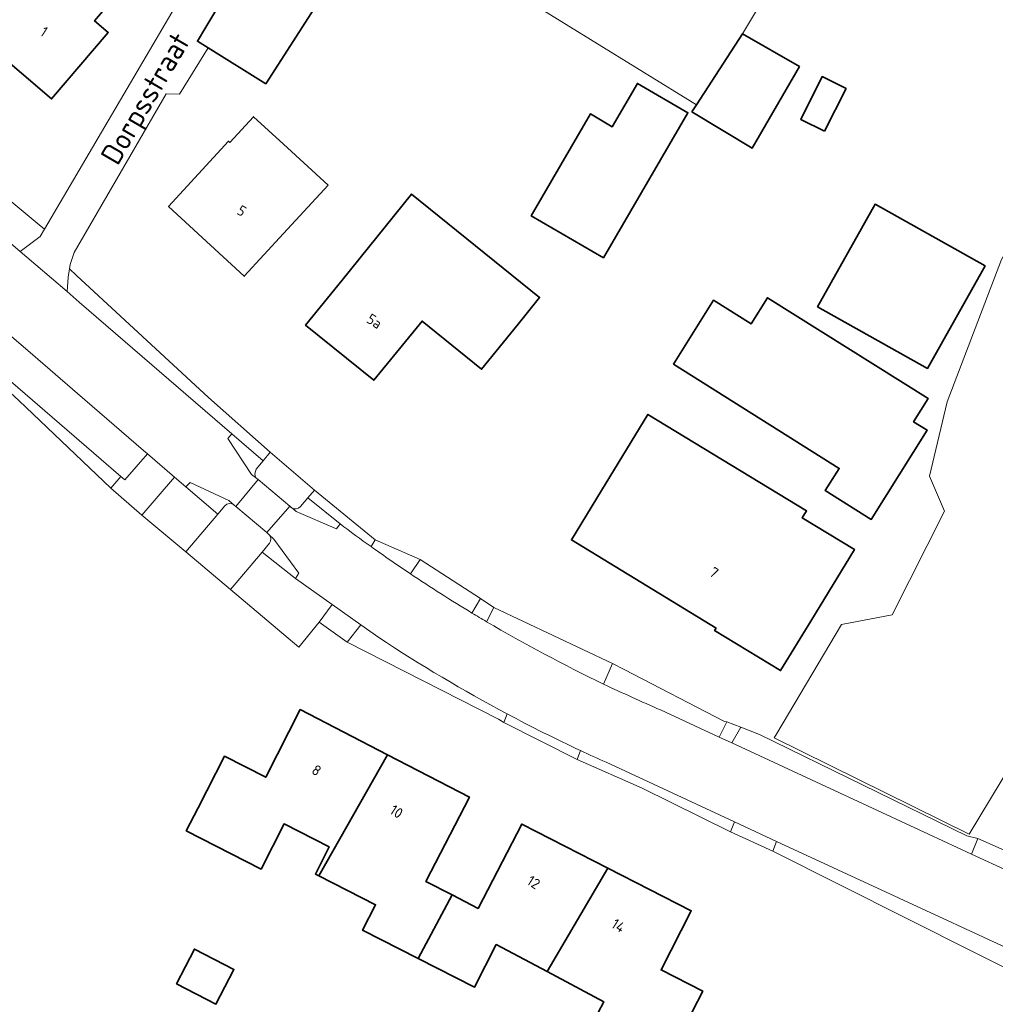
# Model space of a CAD drawing. Extents: x 184422 to 188298, y 343471 to 350189.
# Tile 163 of 256: x 186293 to 186377, y 346947 to 347032. Entities that reach past the tile are written whole.
import ezdxf
from ezdxf.enums import TextEntityAlignment as Align

# ---------------------------------------------------------------- set-up
doc = ezdxf.new("R2010")
doc.units = 0
for name, color, linetype, lineweight in [('B-WA-GR-BOUWLAND-GV', 252, 'Continuous', 13), ('B-WA-OG-TERREIN_ERF-GV', 252, 'Continuous', 18), ('B-WA-OG-TOPOGRAFIE-T18', 252, 'Continuous', 18), ('B-WA-VH-VERHARDING_GESLOTEN-GV', 252, 'Continuous', 18), ('B-WA-VH-VERHARDING_HALFVERHARDING_GRIND-GV', 252, 'Continuous', 18), ('B-WA-VH-VERHARDING_OPEN-GV', 252, 'Continuous', 18), ('B-WA-VH-VERHARDING_STRAATBAKSTEEN-GV', 252, 'Continuous', 18), ('B-WE-OG-BEBOUWING-GV', 250, 'Continuous', 35), ('B-WE-OG-BEBOUWING-T18', 10, 'Continuous', 18)]:
    doc.layers.add(name, color=color, linetype=linetype, lineweight=lineweight)
doc.styles.add('NLCS-ISO-M1000-T18', font='NLCS-ISO.ttf', dxfattribs={"height": 1.8})
doc.styles.add('NLCS-ISO-M500-T18', font='NLCS-ISO.ttf', dxfattribs={"height": 0.9})

msp = doc.modelspace()

# ---------------------------------------------------------------- linework, layer by layer
at = {"layer": 'B-WA-GR-BOUWLAND-GV', "flags": 128}
for points in [[(186333.175, 347036.15), (186351.437, 347024.865), (186355.405, 347030.976), (186366.811, 347050)], [(186333.175, 347036.15), (186351.437, 347024.865), (186355.405, 347030.976), (186366.811, 347050)], [(186333.175, 347036.15), (186351.437, 347024.865), (186355.405, 347030.976), (186366.811, 347050)], [(186391.854, 347033.305), (186378.389, 347012.684), (186377.721, 347011.548), (186373.05, 346999.266), (186371.504, 346992.867), (186372.808, 346989.857), (186368.289, 346980.915), (186363.923, 346980.07), (186358.366, 346970.691), (186358.137, 346970.304), (186374.927, 346961.994), (186411.112, 347021.969), (186427.936, 347011.291), (186413.479, 346987.802), (186425.493, 346977.186), (186434.301, 346970.029), (186433.49, 346968.857), (186441.819, 346964.768), (186449.646, 346960.926), (186468.312, 346952.339), (186472.705, 346960.756), (186491.136, 346950.811), (186491.846, 346952.008), (186496.546, 346960.04)], [(186391.854, 347033.305), (186378.389, 347012.684), (186377.721, 347011.548), (186373.05, 346999.266), (186371.504, 346992.867), (186372.808, 346989.857), (186368.289, 346980.915), (186363.923, 346980.07), (186358.366, 346970.691), (186358.137, 346970.304), (186374.927, 346961.994), (186411.112, 347021.969), (186427.936, 347011.291), (186413.479, 346987.802), (186425.493, 346977.186), (186434.301, 346970.029), (186433.49, 346968.857), (186441.819, 346964.768), (186449.646, 346960.926), (186468.312, 346952.339), (186472.705, 346960.756), (186491.136, 346950.811), (186491.846, 346952.008), (186496.546, 346960.04)], [(186391.854, 347033.305), (186378.389, 347012.684), (186377.721, 347011.548), (186373.05, 346999.266), (186371.504, 346992.867), (186372.808, 346989.857), (186368.289, 346980.915), (186363.923, 346980.07), (186358.366, 346970.691), (186358.137, 346970.304), (186374.927, 346961.994), (186411.112, 347021.969), (186427.936, 347011.291), (186413.479, 346987.802), (186425.493, 346977.186), (186434.301, 346970.029), (186433.49, 346968.857), (186441.819, 346964.768), (186449.646, 346960.926), (186468.312, 346952.339), (186472.705, 346960.756), (186491.136, 346950.811), (186491.846, 346952.008), (186496.546, 346960.04)]]:
    msp.add_lwpolyline(points, dxfattribs=at)
at = {"layer": 'B-WA-OG-TERREIN_ERF-GV', "flags": 128}
for points in [[(186272.667, 347031.817), (186274.874, 347029.928), (186275.232, 347030.386), (186280.611, 347025.729), (186280.905, 347026.06), (186286.934, 347020.843), (186285.306, 347018.946), (186285.624, 347018.674), (186287.297, 347020.864), (186289.941, 347018.561), (186294.8, 347014.526), (186295.255, 347014.148), (186307.868, 347035.631), (186321.011, 347058.152), (186322.196, 347060.737), (186324.032, 347063.987), (186323.413, 347064.321), (186323.967, 347065.343)], [(186272.667, 347031.817), (186274.874, 347029.928), (186275.232, 347030.386), (186280.611, 347025.729), (186280.905, 347026.06), (186286.934, 347020.843), (186285.306, 347018.946), (186285.624, 347018.674), (186287.297, 347020.864), (186289.941, 347018.561), (186294.8, 347014.526), (186295.255, 347014.148), (186307.868, 347035.631), (186321.011, 347058.152), (186322.196, 347060.737), (186324.032, 347063.987), (186323.413, 347064.321), (186323.967, 347065.343)], [(186272.667, 347031.817), (186274.874, 347029.928), (186275.232, 347030.386), (186280.611, 347025.729), (186280.905, 347026.06), (186286.934, 347020.843), (186285.306, 347018.946), (186285.624, 347018.674), (186287.297, 347020.864), (186289.941, 347018.561), (186294.8, 347014.526), (186295.255, 347014.148), (186307.868, 347035.631), (186321.011, 347058.152), (186322.196, 347060.737), (186324.032, 347063.987), (186323.413, 347064.321), (186323.967, 347065.343)], [(186366.811, 347050), (186355.405, 347030.976), (186360.303, 347028.172), (186356.24, 347021.139), (186351.048, 347024.266), (186351.437, 347024.865), (186333.175, 347036.15)], [(186366.811, 347050), (186355.405, 347030.976), (186360.303, 347028.172), (186356.24, 347021.139), (186351.048, 347024.266), (186351.437, 347024.865), (186333.175, 347036.15)], [(186366.811, 347050), (186355.405, 347030.976), (186360.303, 347028.172), (186356.24, 347021.139), (186351.048, 347024.266), (186351.437, 347024.865), (186333.175, 347036.15)], [(186318.527, 347033.207), (186314.334, 347026.679), (186309.358, 347029.773), (186306.886, 347025.777), (186305.742, 347025.809), (186297.805, 347012.14), (186297.468, 347011.102), (186297.409, 347010.743), (186298.032, 347010.165), (186309.388, 346999.631), (186314.715, 346994.926), (186318.515, 346991.664), (186323.749, 346987.359), (186327.619, 346985.69), (186332.824, 346982.302), (186333.977, 346981.529), (186344.199, 346976.707), (186345.21, 346976.203), (186353.845, 346971.709), (186354.061, 346971.685), (186355.258, 346971.212), (186356.881, 346970.605), (186374.729, 346961.863), (186375.67, 346961.633), (186378.969, 346960.151)], [(186318.527, 347033.207), (186314.334, 347026.679), (186309.358, 347029.773), (186306.886, 347025.777), (186305.742, 347025.809), (186297.805, 347012.14), (186297.468, 347011.102), (186297.409, 347010.743), (186298.032, 347010.165), (186309.388, 346999.631), (186314.715, 346994.926), (186318.515, 346991.664), (186323.749, 346987.359), (186327.619, 346985.69), (186332.824, 346982.302), (186333.977, 346981.529), (186344.199, 346976.707), (186345.21, 346976.203), (186353.845, 346971.709), (186354.061, 346971.685), (186355.258, 346971.212), (186356.881, 346970.605), (186374.729, 346961.863), (186375.67, 346961.633), (186378.969, 346960.151)], [(186318.527, 347033.207), (186314.334, 347026.679), (186309.358, 347029.773), (186306.886, 347025.777), (186305.742, 347025.809), (186297.805, 347012.14), (186297.468, 347011.102), (186297.409, 347010.743), (186298.032, 347010.165), (186309.388, 346999.631), (186314.715, 346994.926), (186318.515, 346991.664), (186323.749, 346987.359), (186327.619, 346985.69), (186332.824, 346982.302), (186333.977, 346981.529), (186344.199, 346976.707), (186345.21, 346976.203), (186353.845, 346971.709), (186354.061, 346971.685), (186355.258, 346971.212), (186356.881, 346970.605), (186374.729, 346961.863), (186375.67, 346961.633), (186378.969, 346960.151)], [(186423.175, 346973.611), (186419.254, 346975.791), (186409.748, 346981.762), (186413.479, 346987.802), (186427.936, 347011.291), (186411.112, 347021.969), (186374.927, 346961.994), (186358.137, 346970.304), (186358.366, 346970.691), (186363.923, 346980.07), (186368.289, 346980.915), (186372.808, 346989.857), (186371.504, 346992.867), (186373.05, 346999.266), (186377.721, 347011.548), (186378.389, 347012.684), (186391.854, 347033.305)], [(186423.175, 346973.611), (186419.254, 346975.791), (186409.748, 346981.762), (186413.479, 346987.802), (186427.936, 347011.291), (186411.112, 347021.969), (186374.927, 346961.994), (186358.137, 346970.304), (186358.366, 346970.691), (186363.923, 346980.07), (186368.289, 346980.915), (186372.808, 346989.857), (186371.504, 346992.867), (186373.05, 346999.266), (186377.721, 347011.548), (186378.389, 347012.684), (186391.854, 347033.305)], [(186423.175, 346973.611), (186419.254, 346975.791), (186409.748, 346981.762), (186413.479, 346987.802), (186427.936, 347011.291), (186411.112, 347021.969), (186374.927, 346961.994), (186358.137, 346970.304), (186358.366, 346970.691), (186363.923, 346980.07), (186368.289, 346980.915), (186372.808, 346989.857), (186371.504, 346992.867), (186373.05, 346999.266), (186377.721, 347011.548), (186378.389, 347012.684), (186391.854, 347033.305)], [(186389.632, 346946.82), (186386.436, 346948.343), (186385.601, 346946.659), (186381.118, 346948.936), (186358.029, 346960.538), (186354.36, 346962.218), (186346.743, 346965.975), (186341.145, 346968.44), (186334.83, 346971.617), (186334.387, 346971.903), (186321.334, 346978.547), (186318.915, 346980.265), (186317.166, 346978.125), (186311.277, 346983.086), (186307.426, 346986.329), (186303.649, 346989.511), (186300.972, 346991.823), (186293.063, 346999.384)], [(186389.632, 346946.82), (186386.436, 346948.343), (186385.601, 346946.659), (186381.118, 346948.936), (186358.029, 346960.538), (186354.36, 346962.218), (186346.743, 346965.975), (186341.145, 346968.44), (186334.83, 346971.617), (186334.387, 346971.903), (186321.334, 346978.547), (186318.915, 346980.265), (186317.166, 346978.125), (186311.277, 346983.086), (186307.426, 346986.329), (186303.649, 346989.511), (186300.972, 346991.823), (186293.063, 346999.384)], [(186389.632, 346946.82), (186386.436, 346948.343), (186385.601, 346946.659), (186381.118, 346948.936), (186358.029, 346960.538), (186354.36, 346962.218), (186346.743, 346965.975), (186341.145, 346968.44), (186334.83, 346971.617), (186334.387, 346971.903), (186321.334, 346978.547), (186318.915, 346980.265), (186317.166, 346978.125), (186311.277, 346983.086), (186307.426, 346986.329), (186303.649, 346989.511), (186300.972, 346991.823), (186293.063, 346999.384)], [(186342.491, 346945.725), (186343.459, 346947.542), (186338.562, 346950.151), (186334.18, 346952.485), (186332.303, 346948.807), (186327.464, 346951.276), (186322.667, 346953.724), (186323.789, 346955.924), (186318.898, 346958.42), (186318.607, 346958.568), (186319.796, 346960.899), (186315.901, 346962.886), (186313.917, 346958.999), (186307.478, 346962.285), (186308.489, 346964.266), (186310.762, 346968.72), (186314.319, 346966.905), (186317.299, 346972.735), (186324.808, 346968.853), (186331.867, 346965.203), (186328.11, 346957.937), (186330.373, 346956.767), (186332.622, 346955.604), (186336.379, 346962.87), (186343.813, 346959.068), (186350.988, 346955.398), (186348.383, 346950.306), (186351.971, 346948.47), (186349.694, 346944.019)], [(186342.491, 346945.725), (186343.459, 346947.542), (186338.562, 346950.151), (186334.18, 346952.485), (186332.303, 346948.807), (186327.464, 346951.276), (186322.667, 346953.724), (186323.789, 346955.924), (186318.898, 346958.42), (186318.607, 346958.568), (186319.796, 346960.899), (186315.901, 346962.886), (186313.917, 346958.999), (186307.478, 346962.285), (186308.489, 346964.266), (186310.762, 346968.72), (186314.319, 346966.905), (186317.299, 346972.735), (186324.808, 346968.853), (186331.867, 346965.203), (186328.11, 346957.937), (186330.373, 346956.767), (186332.622, 346955.604), (186336.379, 346962.87), (186343.813, 346959.068), (186350.988, 346955.398), (186348.383, 346950.306), (186351.971, 346948.47), (186349.694, 346944.019)], [(186342.491, 346945.725), (186343.459, 346947.542), (186338.562, 346950.151), (186334.18, 346952.485), (186332.303, 346948.807), (186327.464, 346951.276), (186322.667, 346953.724), (186323.789, 346955.924), (186318.898, 346958.42), (186318.607, 346958.568), (186319.796, 346960.899), (186315.901, 346962.886), (186313.917, 346958.999), (186307.478, 346962.285), (186308.489, 346964.266), (186310.762, 346968.72), (186314.319, 346966.905), (186317.299, 346972.735), (186324.808, 346968.853), (186331.867, 346965.203), (186328.11, 346957.937), (186330.373, 346956.767), (186332.622, 346955.604), (186336.379, 346962.87), (186343.813, 346959.068), (186350.988, 346955.398), (186348.383, 346950.306), (186351.971, 346948.47), (186349.694, 346944.019)]]:
    msp.add_lwpolyline(points, dxfattribs=at)
for points in [[(186302.341, 347035.365), (186299.574, 347032.116), (186300.754, 347031.095), (186295.876, 347025.377), (186288.273, 347031.855), (186290.431, 347034.307), (186287.155, 347037.161), (186290.469, 347040.965), (186292.724, 347043.554), (186298.534, 347038.607)], [(186302.341, 347035.365), (186299.574, 347032.116), (186300.754, 347031.095), (186295.876, 347025.377), (186288.273, 347031.855), (186290.431, 347034.307), (186287.155, 347037.161), (186290.469, 347040.965), (186292.724, 347043.554), (186298.534, 347038.607)], [(186302.341, 347035.365), (186299.574, 347032.116), (186300.754, 347031.095), (186295.876, 347025.377), (186288.273, 347031.855), (186290.431, 347034.307), (186287.155, 347037.161), (186290.469, 347040.965), (186292.724, 347043.554), (186298.534, 347038.607)], [(186337.201, 347015.312), (186342.299, 347024.083), (186344.186, 347022.986), (186346.355, 347026.716), (186350.696, 347024.193), (186343.429, 347011.692)], [(186337.201, 347015.312), (186342.299, 347024.083), (186344.186, 347022.986), (186346.355, 347026.716), (186350.696, 347024.193), (186343.429, 347011.692)], [(186337.201, 347015.312), (186342.299, 347024.083), (186344.186, 347022.986), (186346.355, 347026.716), (186350.696, 347024.193), (186343.429, 347011.692)], [(186315.859, 347013.768), (186312.466, 347010.095), (186305.955, 347016.11), (186311.111, 347021.731), (186311.229, 347021.623), (186313.264, 347023.841), (186315.85, 347021.469), (186319.705, 347017.932)], [(186315.859, 347013.768), (186312.466, 347010.095), (186305.955, 347016.11), (186311.111, 347021.731), (186311.229, 347021.623), (186313.264, 347023.841), (186315.85, 347021.469), (186319.705, 347017.932)], [(186315.859, 347013.768), (186312.466, 347010.095), (186305.955, 347016.11), (186311.111, 347021.731), (186311.229, 347021.623), (186313.264, 347023.841), (186315.85, 347021.469), (186319.705, 347017.932)], [(186326.883, 347017.176), (186337.925, 347008.265), (186336.067, 347005.962), (186332.921, 347002.076), (186327.8, 347006.222), (186323.627, 347001.127), (186317.755, 347005.865), (186320.895, 347009.756)], [(186326.883, 347017.176), (186337.925, 347008.265), (186336.067, 347005.962), (186332.921, 347002.076), (186327.8, 347006.222), (186323.627, 347001.127), (186317.755, 347005.865), (186320.895, 347009.756)], [(186326.883, 347017.176), (186337.925, 347008.265), (186336.067, 347005.962), (186332.921, 347002.076), (186327.8, 347006.222), (186323.627, 347001.127), (186317.755, 347005.865), (186320.895, 347009.756)], [(186371.346, 347002.148), (186361.867, 347007.459), (186366.82, 347016.299), (186376.299, 347010.988)], [(186371.346, 347002.148), (186361.867, 347007.459), (186366.82, 347016.299), (186376.299, 347010.988)], [(186371.346, 347002.148), (186361.867, 347007.459), (186366.82, 347016.299), (186376.299, 347010.988)], [(186352.911, 347008.024), (186356.139, 347005.997), (186357.552, 347008.247), (186371.391, 346999.555), (186370.137, 346997.558), (186371.318, 346996.816), (186366.496, 346989.138), (186362.537, 346991.625), (186363.734, 346993.531), (186349.445, 347002.505)], [(186352.911, 347008.024), (186356.139, 347005.997), (186357.552, 347008.247), (186371.391, 346999.555), (186370.137, 346997.558), (186371.318, 346996.816), (186366.496, 346989.138), (186362.537, 346991.625), (186363.734, 346993.531), (186349.445, 347002.505)], [(186352.911, 347008.024), (186356.139, 347005.997), (186357.552, 347008.247), (186371.391, 346999.555), (186370.137, 346997.558), (186371.318, 346996.816), (186366.496, 346989.138), (186362.537, 346991.625), (186363.734, 346993.531), (186349.445, 347002.505)], [(186340.661, 346987.365), (186343.265, 346991.634), (186347.257, 346998.178), (186360.917, 346989.859), (186360.554, 346989.263), (186365.049, 346986.527), (186361.284, 346980.364), (186358.677, 346976.097), (186353, 346979.565), (186353.136, 346979.756)], [(186340.661, 346987.365), (186343.265, 346991.634), (186347.257, 346998.178), (186360.917, 346989.859), (186360.554, 346989.263), (186365.049, 346986.527), (186361.284, 346980.364), (186358.677, 346976.097), (186353, 346979.565), (186353.136, 346979.756)], [(186340.661, 346987.365), (186343.265, 346991.634), (186347.257, 346998.178), (186360.917, 346989.859), (186360.554, 346989.263), (186365.049, 346986.527), (186361.284, 346980.364), (186358.677, 346976.097), (186353, 346979.565), (186353.136, 346979.756)], [(186311.578, 346950.345), (186310.036, 346947.355), (186306.641, 346949.106), (186308.183, 346952.096)], [(186311.578, 346950.345), (186310.036, 346947.355), (186306.641, 346949.106), (186308.183, 346952.096)], [(186311.578, 346950.345), (186310.036, 346947.355), (186306.641, 346949.106), (186308.183, 346952.096)]]:
    msp.add_lwpolyline(points, close=True, dxfattribs=at)
at = {"layer": 'B-WA-VH-VERHARDING_GESLOTEN-GV', "flags": 128}
for points in [[(186307.868, 347035.631), (186295.255, 347014.148), (186294.888, 347013.524), (186293.167, 347012.23), (186297.219, 347008.769), (186297.291, 347010.027), (186297.409, 347010.743), (186297.468, 347011.102), (186297.805, 347012.14), (186305.742, 347025.809), (186306.886, 347025.777), (186309.358, 347029.773), (186308.431, 347030.35), (186309.16, 347031.573), (186312.457, 347037.106)], [(186307.868, 347035.631), (186295.255, 347014.148), (186294.888, 347013.524), (186293.167, 347012.23), (186297.219, 347008.769), (186297.291, 347010.027), (186297.409, 347010.743), (186297.468, 347011.102), (186297.805, 347012.14), (186305.742, 347025.809), (186306.886, 347025.777), (186309.358, 347029.773), (186308.431, 347030.35), (186309.16, 347031.573), (186312.457, 347037.106)], [(186307.868, 347035.631), (186295.255, 347014.148), (186294.888, 347013.524), (186293.167, 347012.23), (186297.219, 347008.769), (186297.291, 347010.027), (186297.409, 347010.743), (186297.468, 347011.102), (186297.805, 347012.14), (186305.742, 347025.809), (186306.886, 347025.777), (186309.358, 347029.773), (186308.431, 347030.35), (186309.16, 347031.573), (186312.457, 347037.106)], [(186311.746, 346990.236), (186313.675, 346992.573), (186313.435, 346992.759), (186313.09, 346993.019), (186311.061, 346996.101), (186311.407, 346996.51), (186298.255, 347007.857), (186297.219, 347008.769), (186293.167, 347012.23), (186288.426, 347016.28), (186285.624, 347018.674), (186285.306, 347018.946), (186277.66, 347025.477)], [(186311.746, 346990.236), (186313.675, 346992.573), (186313.435, 346992.759), (186313.09, 346993.019), (186311.061, 346996.101), (186311.407, 346996.51), (186298.255, 347007.857), (186297.219, 347008.769), (186293.167, 347012.23), (186288.426, 347016.28), (186285.624, 347018.674), (186285.306, 347018.946), (186277.66, 347025.477)], [(186311.746, 346990.236), (186313.675, 346992.573), (186313.435, 346992.759), (186313.09, 346993.019), (186311.061, 346996.101), (186311.407, 346996.51), (186298.255, 347007.857), (186297.219, 347008.769), (186293.167, 347012.23), (186288.426, 347016.28), (186285.624, 347018.674), (186285.306, 347018.946), (186277.66, 347025.477)], [(186273.692, 347020.959), (186284.689, 347011.52), (186294.259, 347003.306), (186298.094, 347000), (186303.801, 346995.072), (186304.133, 346994.786), (186306.472, 346992.766), (186307.44, 346991.93), (186307.821, 346992.306), (186311.153, 346990.751), (186311.593, 346990.367), (186311.746, 346990.236)], [(186273.692, 347020.959), (186284.689, 347011.52), (186294.259, 347003.306), (186298.094, 347000), (186303.801, 346995.072), (186304.133, 346994.786), (186306.472, 346992.766), (186307.44, 346991.93), (186307.821, 346992.306), (186311.153, 346990.751), (186311.593, 346990.367), (186311.746, 346990.236)], [(186273.692, 347020.959), (186284.689, 347011.52), (186294.259, 347003.306), (186298.094, 347000), (186303.801, 346995.072), (186304.133, 346994.786), (186306.472, 346992.766), (186307.44, 346991.93), (186307.821, 346992.306), (186311.153, 346990.751), (186311.593, 346990.367), (186311.746, 346990.236)], [(186320.727, 346988.752), (186320.425, 346988.32), (186316.959, 346989.813), (186316.547, 346990.148), (186316.529, 346990.162), (186316.391, 346990.283), (186314.409, 346987.994), (186314.561, 346987.876), (186314.624, 346987.816), (186315.03, 346987.435), (186317.185, 346984.486), (186316.883, 346984.047), (186320.033, 346981.811), (186322.504, 346980.056), (186324.061, 346978.951)], [(186320.727, 346988.752), (186320.425, 346988.32), (186316.959, 346989.813), (186316.547, 346990.148), (186316.529, 346990.162), (186316.391, 346990.283), (186314.409, 346987.994), (186314.561, 346987.876), (186314.624, 346987.816), (186315.03, 346987.435), (186317.185, 346984.486), (186316.883, 346984.047), (186320.033, 346981.811), (186322.504, 346980.056), (186324.061, 346978.951)], [(186320.727, 346988.752), (186320.425, 346988.32), (186316.959, 346989.813), (186316.547, 346990.148), (186316.529, 346990.162), (186316.391, 346990.283), (186314.409, 346987.994), (186314.561, 346987.876), (186314.624, 346987.816), (186315.03, 346987.435), (186317.185, 346984.486), (186316.883, 346984.047), (186320.033, 346981.811), (186322.504, 346980.056), (186324.061, 346978.951)], [(186358.344, 346961.384), (186368.891, 346956.49), (186378.462, 346952.048), (186378.658, 346952.568), (186382.769, 346951.628), (186382.867, 346951.606), (186383.204, 346951.508), (186384.538, 346954.271), (186384.235, 346954.411), (186381.107, 346956.857), (186380.9, 346957.634), (186380.725, 346957.715), (186379.731, 346958.172), (186378.383, 346958.793), (186375.126, 346960.292), (186371.423, 346961.996), (186354.485, 346969.861), (186353.38, 346970.374), (186348.345, 346972.712)], [(186358.344, 346961.384), (186368.891, 346956.49), (186378.462, 346952.048), (186378.658, 346952.568), (186382.769, 346951.628), (186382.867, 346951.606), (186383.204, 346951.508), (186384.538, 346954.271), (186384.235, 346954.411), (186381.107, 346956.857), (186380.9, 346957.634), (186380.725, 346957.715), (186379.731, 346958.172), (186378.383, 346958.793), (186375.126, 346960.292), (186371.423, 346961.996), (186354.485, 346969.861), (186353.38, 346970.374), (186348.345, 346972.712)], [(186358.344, 346961.384), (186368.891, 346956.49), (186378.462, 346952.048), (186378.658, 346952.568), (186382.769, 346951.628), (186382.867, 346951.606), (186383.204, 346951.508), (186384.538, 346954.271), (186384.235, 346954.411), (186381.107, 346956.857), (186380.9, 346957.634), (186380.725, 346957.715), (186379.731, 346958.172), (186378.383, 346958.793), (186375.126, 346960.292), (186371.423, 346961.996), (186354.485, 346969.861), (186353.38, 346970.374), (186348.345, 346972.712)], [(186343.649, 346968.202), (186354.725, 346963.063), (186358.344, 346961.384)], [(186343.649, 346968.202), (186354.725, 346963.063), (186358.344, 346961.384)], [(186343.649, 346968.202), (186354.725, 346963.063), (186358.344, 346961.384)]]:
    msp.add_lwpolyline(points, dxfattribs=at)
at = {"layer": 'B-WA-VH-VERHARDING_GESLOTEN-GV'}
for points in [[(186323.404, 346986.786, -0.006328), (186320.727, 346988.752)], [(186323.404, 346986.786, -0.006328), (186320.727, 346988.752)], [(186323.404, 346986.786, -0.006328), (186320.727, 346988.752)], [(186326.798, 346984.435, -0.007858), (186323.404, 346986.786)], [(186326.798, 346984.435, -0.007858), (186323.404, 346986.786)], [(186326.798, 346984.435, -0.007858), (186323.404, 346986.786)], [(186332.093, 346981.066, -0.011805), (186326.798, 346984.435)], [(186332.093, 346981.066, -0.011805), (186326.798, 346984.435)], [(186332.093, 346981.066, -0.011805), (186326.798, 346984.435)], [(186333.351, 346980.315, -0.002458), (186332.093, 346981.066)], [(186333.351, 346980.315, -0.002458), (186332.093, 346981.066)], [(186333.351, 346980.315, -0.002458), (186332.093, 346981.066)], [(186343.429, 346974.946, -0.021384), (186333.351, 346980.315)], [(186343.429, 346974.946, -0.021384), (186333.351, 346980.315)], [(186343.429, 346974.946, -0.021384), (186333.351, 346980.315)], [(186324.061, 346978.951, 0.023634), (186335.117, 346972.372)], [(186324.061, 346978.951, 0.023634), (186335.117, 346972.372)], [(186324.061, 346978.951, 0.023634), (186335.117, 346972.372)], [(186348.345, 346972.712, -0.010116), (186343.429, 346974.946)], [(186348.345, 346972.712, -0.010116), (186343.429, 346974.946)], [(186348.345, 346972.712, -0.010116), (186343.429, 346974.946)], [(186335.117, 346972.372, 0.013014), (186341.449, 346969.207)], [(186335.117, 346972.372, 0.013014), (186341.449, 346969.207)], [(186335.117, 346972.372, 0.013014), (186341.449, 346969.207)], [(186341.449, 346969.207, 0.00435), (186343.649, 346968.202)], [(186341.449, 346969.207, 0.00435), (186343.649, 346968.202)], [(186341.449, 346969.207, 0.00435), (186343.649, 346968.202)]]:
    msp.add_lwpolyline(points, format="xyb", dxfattribs=at)
at = {"layer": 'B-WA-VH-VERHARDING_HALFVERHARDING_GRIND-GV', "flags": 128}
for points in [[(186282.986, 347009.098), (186282.897, 347009), (186271.228, 347019.037), (186270.924, 347018.634), (186275.076, 347015.251), (186286.095, 347005.751), (186293.063, 346999.384), (186300.972, 346991.823), (186301.844, 346992.825)], [(186282.986, 347009.098), (186282.897, 347009), (186271.228, 347019.037), (186270.924, 347018.634), (186275.076, 347015.251), (186286.095, 347005.751), (186293.063, 346999.384), (186300.972, 346991.823), (186301.844, 346992.825)], [(186282.986, 347009.098), (186282.897, 347009), (186271.228, 347019.037), (186270.924, 347018.634), (186275.076, 347015.251), (186286.095, 347005.751), (186293.063, 346999.384), (186300.972, 346991.823), (186301.844, 346992.825)], [(186297.291, 347010.027), (186297.219, 347008.769), (186298.255, 347007.857), (186311.407, 346996.51), (186314.091, 346994.178), (186314.715, 346994.926), (186309.388, 346999.631), (186298.032, 347010.165), (186297.409, 347010.743)], [(186297.291, 347010.027), (186297.219, 347008.769), (186298.255, 347007.857), (186311.407, 346996.51), (186314.091, 346994.178), (186314.715, 346994.926), (186309.388, 346999.631), (186298.032, 347010.165), (186297.409, 347010.743)], [(186297.291, 347010.027), (186297.219, 347008.769), (186298.255, 347007.857), (186311.407, 346996.51), (186314.091, 346994.178), (186314.715, 346994.926), (186309.388, 346999.631), (186298.032, 347010.165), (186297.409, 347010.743)], [(186310.197, 346989.578), (186307.44, 346991.93), (186306.472, 346992.766), (186303.649, 346989.511), (186307.426, 346986.329)], [(186310.197, 346989.578), (186307.44, 346991.93), (186306.472, 346992.766), (186303.649, 346989.511), (186307.426, 346986.329)], [(186310.197, 346989.578), (186307.44, 346991.93), (186306.472, 346992.766), (186303.649, 346989.511), (186307.426, 346986.329)], [(186320.033, 346981.811), (186316.883, 346984.047), (186314.024, 346986.315), (186311.277, 346983.086), (186317.166, 346978.125), (186318.915, 346980.265)], [(186320.033, 346981.811), (186316.883, 346984.047), (186314.024, 346986.315), (186311.277, 346983.086), (186317.166, 346978.125), (186318.915, 346980.265)], [(186320.033, 346981.811), (186316.883, 346984.047), (186314.024, 346986.315), (186311.277, 346983.086), (186317.166, 346978.125), (186318.915, 346980.265)], [(186374.729, 346961.863), (186356.881, 346970.605), (186355.258, 346971.212), (186354.485, 346969.861), (186371.423, 346961.996), (186375.126, 346960.292), (186375.67, 346961.633)], [(186374.729, 346961.863), (186356.881, 346970.605), (186355.258, 346971.212), (186354.485, 346969.861), (186371.423, 346961.996), (186375.126, 346960.292), (186375.67, 346961.633)], [(186374.729, 346961.863), (186356.881, 346970.605), (186355.258, 346971.212), (186354.485, 346969.861), (186371.423, 346961.996), (186375.126, 346960.292), (186375.67, 346961.633)], [(186378.462, 346952.048), (186368.891, 346956.49), (186358.344, 346961.384), (186358.029, 346960.538), (186381.118, 346948.936), (186381.853, 346950.458)], [(186378.462, 346952.048), (186368.891, 346956.49), (186358.344, 346961.384), (186358.029, 346960.538), (186381.118, 346948.936), (186381.853, 346950.458)], [(186378.462, 346952.048), (186368.891, 346956.49), (186358.344, 346961.384), (186358.029, 346960.538), (186381.118, 346948.936), (186381.853, 346950.458)], [(186378.383, 346958.793), (186378.969, 346960.151), (186375.67, 346961.633), (186375.126, 346960.292)], [(186378.383, 346958.793), (186378.969, 346960.151), (186375.67, 346961.633), (186375.126, 346960.292)], [(186378.383, 346958.793), (186378.969, 346960.151), (186375.67, 346961.633), (186375.126, 346960.292)]]:
    msp.add_lwpolyline(points, close=True, dxfattribs=at)
for points in [[(186323.749, 346987.359), (186318.515, 346991.664), (186317.945, 346990.991), (186320.727, 346988.752)], [(186323.749, 346987.359), (186318.515, 346991.664), (186317.945, 346990.991), (186320.727, 346988.752)], [(186323.749, 346987.359), (186318.515, 346991.664), (186317.945, 346990.991), (186320.727, 346988.752)], [(186323.404, 346986.786), (186323.749, 346987.359)], [(186323.404, 346986.786), (186323.749, 346987.359)], [(186323.404, 346986.786), (186323.749, 346987.359)], [(186332.093, 346981.066), (186332.824, 346982.302), (186327.619, 346985.69), (186326.798, 346984.435)], [(186332.093, 346981.066), (186332.824, 346982.302), (186327.619, 346985.69), (186326.798, 346984.435)], [(186332.093, 346981.066), (186332.824, 346982.302), (186327.619, 346985.69), (186326.798, 346984.435)], [(186343.429, 346974.946), (186344.199, 346976.707), (186333.977, 346981.529), (186333.351, 346980.315)], [(186343.429, 346974.946), (186344.199, 346976.707), (186333.977, 346981.529), (186333.351, 346980.315)], [(186343.429, 346974.946), (186344.199, 346976.707), (186333.977, 346981.529), (186333.351, 346980.315)], [(186324.061, 346978.951), (186322.504, 346980.056), (186321.334, 346978.547), (186334.387, 346971.903), (186334.83, 346971.617)], [(186324.061, 346978.951), (186322.504, 346980.056), (186321.334, 346978.547), (186334.387, 346971.903), (186334.83, 346971.617)], [(186324.061, 346978.951), (186322.504, 346980.056), (186321.334, 346978.547), (186334.387, 346971.903), (186334.83, 346971.617)], [(186345.21, 346976.203), (186344.199, 346976.707), (186343.429, 346974.946)], [(186345.21, 346976.203), (186344.199, 346976.707), (186343.429, 346974.946)], [(186345.21, 346976.203), (186344.199, 346976.707), (186343.429, 346974.946)], [(186348.345, 346972.712), (186353.38, 346970.374), (186354.061, 346971.685), (186353.845, 346971.709), (186345.21, 346976.203)], [(186348.345, 346972.712), (186353.38, 346970.374), (186354.061, 346971.685), (186353.845, 346971.709), (186345.21, 346976.203)], [(186348.345, 346972.712), (186353.38, 346970.374), (186354.061, 346971.685), (186353.845, 346971.709), (186345.21, 346976.203)], [(186334.83, 346971.617), (186335.117, 346972.372)], [(186334.83, 346971.617), (186335.117, 346972.372)], [(186334.83, 346971.617), (186335.117, 346972.372)], [(186341.449, 346969.207), (186341.145, 346968.44), (186346.743, 346965.975)], [(186341.449, 346969.207), (186341.145, 346968.44), (186346.743, 346965.975)], [(186341.449, 346969.207), (186341.145, 346968.44), (186346.743, 346965.975)], [(186346.743, 346965.975), (186354.36, 346962.218), (186354.725, 346963.063), (186343.649, 346968.202)], [(186346.743, 346965.975), (186354.36, 346962.218), (186354.725, 346963.063), (186343.649, 346968.202)], [(186346.743, 346965.975), (186354.36, 346962.218), (186354.725, 346963.063), (186343.649, 346968.202)]]:
    msp.add_lwpolyline(points, dxfattribs=at)
at = {"layer": 'B-WA-VH-VERHARDING_HALFVERHARDING_GRIND-GV'}
for points in [[(186320.727, 346988.752, 0.006328), (186323.404, 346986.786)], [(186320.727, 346988.752, 0.006328), (186323.404, 346986.786)], [(186320.727, 346988.752, 0.006328), (186323.404, 346986.786)], [(186326.798, 346984.435, 0.011805), (186332.093, 346981.066)], [(186326.798, 346984.435, 0.011805), (186332.093, 346981.066)], [(186326.798, 346984.435, 0.011805), (186332.093, 346981.066)], [(186333.351, 346980.315, 0.021384), (186343.429, 346974.946)], [(186333.351, 346980.315, 0.021384), (186343.429, 346974.946)], [(186333.351, 346980.315, 0.021384), (186343.429, 346974.946)], [(186335.117, 346972.372, -0.023634), (186324.061, 346978.951)], [(186335.117, 346972.372, -0.023634), (186324.061, 346978.951)], [(186335.117, 346972.372, -0.023634), (186324.061, 346978.951)], [(186343.429, 346974.946, 0.010116), (186348.345, 346972.712)], [(186343.429, 346974.946, 0.010116), (186348.345, 346972.712)], [(186343.429, 346974.946, 0.010116), (186348.345, 346972.712)], [(186343.649, 346968.202, -0.00435), (186341.449, 346969.207)], [(186343.649, 346968.202, -0.00435), (186341.449, 346969.207)], [(186343.649, 346968.202, -0.00435), (186341.449, 346969.207)]]:
    msp.add_lwpolyline(points, format="xyb", dxfattribs=at)
at = {"layer": 'B-WA-VH-VERHARDING_OPEN-GV', "flags": 128}
for points in [[(186289.941, 347018.561), (186288.426, 347016.28), (186293.167, 347012.23), (186294.888, 347013.524), (186295.255, 347014.148), (186294.8, 347014.526)], [(186289.941, 347018.561), (186288.426, 347016.28), (186293.167, 347012.23), (186294.888, 347013.524), (186295.255, 347014.148), (186294.8, 347014.526)], [(186289.941, 347018.561), (186288.426, 347016.28), (186293.167, 347012.23), (186294.888, 347013.524), (186295.255, 347014.148), (186294.8, 347014.526)], [(186303.801, 346995.072), (186298.094, 347000), (186294.259, 347003.306), (186284.689, 347011.52), (186282.783, 347009.273), (186282.986, 347009.098), (186301.844, 346992.825), (186302.18, 346992.535), (186304.133, 346994.786)], [(186303.801, 346995.072), (186298.094, 347000), (186294.259, 347003.306), (186284.689, 347011.52), (186282.783, 347009.273), (186282.986, 347009.098), (186301.844, 346992.825), (186302.18, 346992.535), (186304.133, 346994.786)], [(186303.801, 346995.072), (186298.094, 347000), (186294.259, 347003.306), (186284.689, 347011.52), (186282.783, 347009.273), (186282.986, 347009.098), (186301.844, 346992.825), (186302.18, 346992.535), (186304.133, 346994.786)], [(186311.407, 346996.51), (186311.061, 346996.101), (186313.09, 346993.019), (186313.435, 346992.759), (186313.384, 346993.076), (186313.486, 346993.451), (186314.091, 346994.178)], [(186311.407, 346996.51), (186311.061, 346996.101), (186313.09, 346993.019), (186313.435, 346992.759), (186313.384, 346993.076), (186313.486, 346993.451), (186314.091, 346994.178)], [(186311.407, 346996.51), (186311.061, 346996.101), (186313.09, 346993.019), (186313.435, 346992.759), (186313.384, 346993.076), (186313.486, 346993.451), (186314.091, 346994.178)], [(186300.972, 346991.823), (186303.649, 346989.511), (186306.472, 346992.766), (186304.133, 346994.786), (186302.18, 346992.535), (186301.844, 346992.825)], [(186300.972, 346991.823), (186303.649, 346989.511), (186306.472, 346992.766), (186304.133, 346994.786), (186302.18, 346992.535), (186301.844, 346992.825)], [(186300.972, 346991.823), (186303.649, 346989.511), (186306.472, 346992.766), (186304.133, 346994.786), (186302.18, 346992.535), (186301.844, 346992.825)], [(186314.409, 346987.994), (186316.391, 346990.283), (186313.675, 346992.573), (186311.746, 346990.236)], [(186314.409, 346987.994), (186316.391, 346990.283), (186313.675, 346992.573), (186311.746, 346990.236)], [(186314.409, 346987.994), (186316.391, 346990.283), (186313.675, 346992.573), (186311.746, 346990.236)], [(186321.334, 346978.547), (186322.504, 346980.056), (186320.033, 346981.811), (186318.915, 346980.265)], [(186321.334, 346978.547), (186322.504, 346980.056), (186320.033, 346981.811), (186318.915, 346980.265)], [(186321.334, 346978.547), (186322.504, 346980.056), (186320.033, 346981.811), (186318.915, 346980.265)], [(186355.258, 346971.212), (186354.061, 346971.685), (186353.38, 346970.374), (186354.485, 346969.861)], [(186355.258, 346971.212), (186354.061, 346971.685), (186353.38, 346970.374), (186354.485, 346969.861)], [(186355.258, 346971.212), (186354.061, 346971.685), (186353.38, 346970.374), (186354.485, 346969.861)], [(186354.725, 346963.063), (186354.36, 346962.218), (186358.029, 346960.538), (186358.344, 346961.384)], [(186354.725, 346963.063), (186354.36, 346962.218), (186358.029, 346960.538), (186358.344, 346961.384)], [(186354.725, 346963.063), (186354.36, 346962.218), (186358.029, 346960.538), (186358.344, 346961.384)]]:
    msp.add_lwpolyline(points, close=True, dxfattribs=at)
for points in [[(186317.309, 346990.234), (186317.945, 346990.991), (186318.515, 346991.664), (186314.715, 346994.926), (186314.091, 346994.178), (186313.486, 346993.451)], [(186317.309, 346990.234), (186317.945, 346990.991), (186318.515, 346991.664), (186314.715, 346994.926), (186314.091, 346994.178), (186313.486, 346993.451)], [(186317.309, 346990.234), (186317.945, 346990.991), (186318.515, 346991.664), (186314.715, 346994.926), (186314.091, 346994.178), (186313.486, 346993.451)], [(186313.486, 346993.451), (186313.384, 346993.076), (186313.435, 346992.759), (186313.675, 346992.573), (186316.391, 346990.283), (186316.529, 346990.162), (186316.547, 346990.148)], [(186313.486, 346993.451), (186313.384, 346993.076), (186313.435, 346992.759), (186313.675, 346992.573), (186316.391, 346990.283), (186316.529, 346990.162), (186316.547, 346990.148)], [(186313.486, 346993.451), (186313.384, 346993.076), (186313.435, 346992.759), (186313.675, 346992.573), (186316.391, 346990.283), (186316.529, 346990.162), (186316.547, 346990.148)], [(186311.593, 346990.367), (186311.153, 346990.751), (186307.821, 346992.306), (186307.44, 346991.93), (186310.197, 346989.578), (186310.809, 346990.303)], [(186311.593, 346990.367), (186311.153, 346990.751), (186307.821, 346992.306), (186307.44, 346991.93), (186310.197, 346989.578), (186310.809, 346990.303)], [(186311.593, 346990.367), (186311.153, 346990.751), (186307.821, 346992.306), (186307.44, 346991.93), (186310.197, 346989.578), (186310.809, 346990.303)], [(186316.547, 346990.148), (186316.959, 346989.813), (186320.425, 346988.32), (186320.727, 346988.752), (186317.945, 346990.991)], [(186316.547, 346990.148), (186316.959, 346989.813), (186320.425, 346988.32), (186320.727, 346988.752), (186317.945, 346990.991)], [(186316.547, 346990.148), (186316.959, 346989.813), (186320.425, 346988.32), (186320.727, 346988.752), (186317.945, 346990.991)], [(186317.945, 346990.991), (186317.309, 346990.234)], [(186317.945, 346990.991), (186317.309, 346990.234)], [(186317.945, 346990.991), (186317.309, 346990.234)], [(186314.653, 346987.087), (186314.024, 346986.315), (186316.883, 346984.047), (186317.185, 346984.486), (186315.03, 346987.435), (186314.624, 346987.816)], [(186314.653, 346987.087), (186314.024, 346986.315), (186316.883, 346984.047), (186317.185, 346984.486), (186315.03, 346987.435), (186314.624, 346987.816)], [(186314.653, 346987.087), (186314.024, 346986.315), (186316.883, 346984.047), (186317.185, 346984.486), (186315.03, 346987.435), (186314.624, 346987.816)], [(186323.749, 346987.359), (186323.404, 346986.786)], [(186323.749, 346987.359), (186323.404, 346986.786)], [(186323.749, 346987.359), (186323.404, 346986.786)], [(186326.798, 346984.435), (186327.619, 346985.69), (186323.749, 346987.359)], [(186326.798, 346984.435), (186327.619, 346985.69), (186323.749, 346987.359)], [(186326.798, 346984.435), (186327.619, 346985.69), (186323.749, 346987.359)], [(186333.351, 346980.315), (186333.977, 346981.529), (186332.824, 346982.302), (186332.093, 346981.066)], [(186333.351, 346980.315), (186333.977, 346981.529), (186332.824, 346982.302), (186332.093, 346981.066)], [(186333.351, 346980.315), (186333.977, 346981.529), (186332.824, 346982.302), (186332.093, 346981.066)], [(186335.117, 346972.372), (186334.83, 346971.617), (186341.145, 346968.44), (186341.449, 346969.207)], [(186335.117, 346972.372), (186334.83, 346971.617), (186341.145, 346968.44), (186341.449, 346969.207)], [(186335.117, 346972.372), (186334.83, 346971.617), (186341.145, 346968.44), (186341.449, 346969.207)]]:
    msp.add_lwpolyline(points, dxfattribs=at)
at = {"layer": 'B-WA-VH-VERHARDING_OPEN-GV'}
for points in [[(186310.809, 346990.303, -0.410481), (186311.593, 346990.367)], [(186310.809, 346990.303, -0.410481), (186311.593, 346990.367)], [(186310.809, 346990.303, -0.410481), (186311.593, 346990.367)], [(186316.547, 346990.148, 0.409272), (186317.309, 346990.234)], [(186317.309, 346990.234, -0.409272), (186316.547, 346990.148)], [(186316.547, 346990.148, 0.409272), (186317.309, 346990.234)], [(186317.309, 346990.234, -0.409272), (186316.547, 346990.148)], [(186316.547, 346990.148, 0.409272), (186317.309, 346990.234)], [(186317.309, 346990.234, -0.409272), (186316.547, 346990.148)], [(186314.624, 346987.816, -0.366276), (186314.653, 346987.087)], [(186314.624, 346987.816, -0.366276), (186314.653, 346987.087)], [(186314.624, 346987.816, -0.366276), (186314.653, 346987.087)], [(186323.404, 346986.786, 0.007858), (186326.798, 346984.435)], [(186323.404, 346986.786, 0.007858), (186326.798, 346984.435)], [(186323.404, 346986.786, 0.007858), (186326.798, 346984.435)], [(186332.093, 346981.066, 0.002458), (186333.351, 346980.315)], [(186332.093, 346981.066, 0.002458), (186333.351, 346980.315)], [(186332.093, 346981.066, 0.002458), (186333.351, 346980.315)], [(186341.449, 346969.207, -0.013014), (186335.117, 346972.372)], [(186341.449, 346969.207, -0.013014), (186335.117, 346972.372)], [(186341.449, 346969.207, -0.013014), (186335.117, 346972.372)]]:
    msp.add_lwpolyline(points, format="xyb", dxfattribs=at)
at = {"layer": 'B-WA-VH-VERHARDING_STRAATBAKSTEEN-GV', "flags": 128}
for points in [[(186310.809, 346990.303), (186310.197, 346989.578), (186307.426, 346986.329), (186311.277, 346983.086), (186314.024, 346986.315), (186314.653, 346987.087)], [(186310.809, 346990.303), (186310.197, 346989.578), (186307.426, 346986.329), (186311.277, 346983.086), (186314.024, 346986.315), (186314.653, 346987.087)], [(186310.809, 346990.303), (186310.197, 346989.578), (186307.426, 346986.329), (186311.277, 346983.086), (186314.024, 346986.315), (186314.653, 346987.087)], [(186314.624, 346987.816), (186314.561, 346987.876), (186314.409, 346987.994), (186311.746, 346990.236), (186311.593, 346990.367)], [(186314.624, 346987.816), (186314.561, 346987.876), (186314.409, 346987.994), (186311.746, 346990.236), (186311.593, 346990.367)], [(186314.624, 346987.816), (186314.561, 346987.876), (186314.409, 346987.994), (186311.746, 346990.236), (186311.593, 346990.367)]]:
    msp.add_lwpolyline(points, dxfattribs=at)
at = {"layer": 'B-WA-VH-VERHARDING_STRAATBAKSTEEN-GV'}
for points in [[(186311.593, 346990.367, 0.410481), (186310.809, 346990.303)], [(186311.593, 346990.367, 0.410481), (186310.809, 346990.303)], [(186311.593, 346990.367, 0.410481), (186310.809, 346990.303)], [(186314.653, 346987.087, 0.366276), (186314.624, 346987.816)], [(186314.653, 346987.087, 0.366276), (186314.624, 346987.816)], [(186314.653, 346987.087, 0.366276), (186314.624, 346987.816)]]:
    msp.add_lwpolyline(points, format="xyb", dxfattribs=at)
at = {"layer": 'B-WE-OG-BEBOUWING-GV', "flags": 128}
for points in [[(186287.155, 347037.161), (186290.431, 347034.307), (186288.273, 347031.855), (186295.876, 347025.377), (186300.754, 347031.095), (186299.574, 347032.116), (186302.341, 347035.365), (186298.534, 347038.607), (186292.724, 347043.554), (186290.469, 347040.965)], [(186287.155, 347037.161), (186290.431, 347034.307), (186288.273, 347031.855), (186295.876, 347025.377), (186300.754, 347031.095), (186299.574, 347032.116), (186302.341, 347035.365), (186298.534, 347038.607), (186292.724, 347043.554), (186290.469, 347040.965)], [(186287.155, 347037.161), (186290.431, 347034.307), (186288.273, 347031.855), (186295.876, 347025.377), (186300.754, 347031.095), (186299.574, 347032.116), (186302.341, 347035.365), (186298.534, 347038.607), (186292.724, 347043.554), (186290.469, 347040.965)], [(186314.334, 347026.679), (186318.527, 347033.207), (186312.457, 347037.106), (186309.16, 347031.573), (186308.431, 347030.35), (186309.358, 347029.773)], [(186314.334, 347026.679), (186318.527, 347033.207), (186312.457, 347037.106), (186309.16, 347031.573), (186308.431, 347030.35), (186309.358, 347029.773)], [(186314.334, 347026.679), (186318.527, 347033.207), (186312.457, 347037.106), (186309.16, 347031.573), (186308.431, 347030.35), (186309.358, 347029.773)], [(186351.048, 347024.266), (186356.24, 347021.139), (186360.303, 347028.172), (186355.405, 347030.976), (186351.437, 347024.865)], [(186351.048, 347024.266), (186356.24, 347021.139), (186360.303, 347028.172), (186355.405, 347030.976), (186351.437, 347024.865)], [(186351.048, 347024.266), (186356.24, 347021.139), (186360.303, 347028.172), (186355.405, 347030.976), (186351.437, 347024.865)], [(186362.48, 347022.588), (186364.32, 347026.267), (186362.262, 347027.297), (186360.421, 347023.618)], [(186362.48, 347022.588), (186364.32, 347026.267), (186362.262, 347027.297), (186360.421, 347023.618)], [(186362.48, 347022.588), (186364.32, 347026.267), (186362.262, 347027.297), (186360.421, 347023.618)], [(186343.429, 347011.692), (186350.696, 347024.193), (186346.355, 347026.716), (186344.186, 347022.986), (186342.299, 347024.083), (186337.201, 347015.312)], [(186343.429, 347011.692), (186350.696, 347024.193), (186346.355, 347026.716), (186344.186, 347022.986), (186342.299, 347024.083), (186337.201, 347015.312)], [(186343.429, 347011.692), (186350.696, 347024.193), (186346.355, 347026.716), (186344.186, 347022.986), (186342.299, 347024.083), (186337.201, 347015.312)], [(186319.705, 347017.932), (186315.85, 347021.469), (186313.264, 347023.841), (186311.229, 347021.623), (186311.111, 347021.731), (186305.955, 347016.11), (186312.466, 347010.095), (186315.859, 347013.768)], [(186319.705, 347017.932), (186315.85, 347021.469), (186313.264, 347023.841), (186311.229, 347021.623), (186311.111, 347021.731), (186305.955, 347016.11), (186312.466, 347010.095), (186315.859, 347013.768)], [(186319.705, 347017.932), (186315.85, 347021.469), (186313.264, 347023.841), (186311.229, 347021.623), (186311.111, 347021.731), (186305.955, 347016.11), (186312.466, 347010.095), (186315.859, 347013.768)], [(186320.895, 347009.756), (186317.755, 347005.865), (186323.627, 347001.127), (186327.8, 347006.222), (186332.921, 347002.076), (186336.067, 347005.962), (186337.925, 347008.265), (186326.883, 347017.176)], [(186320.895, 347009.756), (186317.755, 347005.865), (186323.627, 347001.127), (186327.8, 347006.222), (186332.921, 347002.076), (186336.067, 347005.962), (186337.925, 347008.265), (186326.883, 347017.176)], [(186320.895, 347009.756), (186317.755, 347005.865), (186323.627, 347001.127), (186327.8, 347006.222), (186332.921, 347002.076), (186336.067, 347005.962), (186337.925, 347008.265), (186326.883, 347017.176)], [(186376.299, 347010.988), (186366.82, 347016.299), (186361.867, 347007.459), (186371.346, 347002.148)], [(186376.299, 347010.988), (186366.82, 347016.299), (186361.867, 347007.459), (186371.346, 347002.148)], [(186376.299, 347010.988), (186366.82, 347016.299), (186361.867, 347007.459), (186371.346, 347002.148)], [(186349.445, 347002.505), (186363.734, 346993.531), (186362.537, 346991.625), (186366.496, 346989.138), (186371.318, 346996.816), (186370.137, 346997.558), (186371.391, 346999.555), (186357.552, 347008.247), (186356.139, 347005.997), (186352.911, 347008.024)], [(186349.445, 347002.505), (186363.734, 346993.531), (186362.537, 346991.625), (186366.496, 346989.138), (186371.318, 346996.816), (186370.137, 346997.558), (186371.391, 346999.555), (186357.552, 347008.247), (186356.139, 347005.997), (186352.911, 347008.024)], [(186349.445, 347002.505), (186363.734, 346993.531), (186362.537, 346991.625), (186366.496, 346989.138), (186371.318, 346996.816), (186370.137, 346997.558), (186371.391, 346999.555), (186357.552, 347008.247), (186356.139, 347005.997), (186352.911, 347008.024)], [(186353.136, 346979.756), (186353, 346979.565), (186358.677, 346976.097), (186361.284, 346980.364), (186365.049, 346986.527), (186360.554, 346989.263), (186360.917, 346989.859), (186347.257, 346998.178), (186343.265, 346991.634), (186340.661, 346987.365)], [(186353.136, 346979.756), (186353, 346979.565), (186358.677, 346976.097), (186361.284, 346980.364), (186365.049, 346986.527), (186360.554, 346989.263), (186360.917, 346989.859), (186347.257, 346998.178), (186343.265, 346991.634), (186340.661, 346987.365)], [(186353.136, 346979.756), (186353, 346979.565), (186358.677, 346976.097), (186361.284, 346980.364), (186365.049, 346986.527), (186360.554, 346989.263), (186360.917, 346989.859), (186347.257, 346998.178), (186343.265, 346991.634), (186340.661, 346987.365)], [(186307.478, 346962.285), (186313.917, 346958.999), (186315.901, 346962.886), (186319.796, 346960.899), (186318.607, 346958.568), (186318.898, 346958.42), (186324.808, 346968.853), (186317.299, 346972.735), (186314.319, 346966.905), (186310.762, 346968.72), (186308.489, 346964.266)], [(186307.478, 346962.285), (186313.917, 346958.999), (186315.901, 346962.886), (186319.796, 346960.899), (186318.607, 346958.568), (186318.898, 346958.42), (186324.808, 346968.853), (186317.299, 346972.735), (186314.319, 346966.905), (186310.762, 346968.72), (186308.489, 346964.266)], [(186307.478, 346962.285), (186313.917, 346958.999), (186315.901, 346962.886), (186319.796, 346960.899), (186318.607, 346958.568), (186318.898, 346958.42), (186324.808, 346968.853), (186317.299, 346972.735), (186314.319, 346966.905), (186310.762, 346968.72), (186308.489, 346964.266)], [(186324.808, 346968.853), (186318.898, 346958.42), (186323.789, 346955.924), (186322.667, 346953.724), (186327.464, 346951.276), (186330.373, 346956.767), (186328.11, 346957.937), (186331.867, 346965.203)], [(186324.808, 346968.853), (186318.898, 346958.42), (186323.789, 346955.924), (186322.667, 346953.724), (186327.464, 346951.276), (186330.373, 346956.767), (186328.11, 346957.937), (186331.867, 346965.203)], [(186324.808, 346968.853), (186318.898, 346958.42), (186323.789, 346955.924), (186322.667, 346953.724), (186327.464, 346951.276), (186330.373, 346956.767), (186328.11, 346957.937), (186331.867, 346965.203)], [(186330.373, 346956.767), (186327.464, 346951.276), (186332.303, 346948.807), (186334.18, 346952.485), (186338.562, 346950.151), (186343.813, 346959.068), (186336.379, 346962.87), (186332.622, 346955.604)], [(186330.373, 346956.767), (186327.464, 346951.276), (186332.303, 346948.807), (186334.18, 346952.485), (186338.562, 346950.151), (186343.813, 346959.068), (186336.379, 346962.87), (186332.622, 346955.604)], [(186330.373, 346956.767), (186327.464, 346951.276), (186332.303, 346948.807), (186334.18, 346952.485), (186338.562, 346950.151), (186343.813, 346959.068), (186336.379, 346962.87), (186332.622, 346955.604)], [(186338.562, 346950.151), (186343.459, 346947.542), (186342.491, 346945.725), (186348.81, 346942.359), (186349.694, 346944.019), (186351.971, 346948.47), (186348.383, 346950.306), (186350.988, 346955.398), (186343.813, 346959.068)], [(186338.562, 346950.151), (186343.459, 346947.542), (186342.491, 346945.725), (186348.81, 346942.359), (186349.694, 346944.019), (186351.971, 346948.47), (186348.383, 346950.306), (186350.988, 346955.398), (186343.813, 346959.068)], [(186338.562, 346950.151), (186343.459, 346947.542), (186342.491, 346945.725), (186348.81, 346942.359), (186349.694, 346944.019), (186351.971, 346948.47), (186348.383, 346950.306), (186350.988, 346955.398), (186343.813, 346959.068)], [(186306.641, 346949.106), (186310.036, 346947.355), (186311.578, 346950.345), (186308.183, 346952.096)], [(186306.641, 346949.106), (186310.036, 346947.355), (186311.578, 346950.345), (186308.183, 346952.096)], [(186306.641, 346949.106), (186310.036, 346947.355), (186311.578, 346950.345), (186308.183, 346952.096)]]:
    msp.add_lwpolyline(points, close=True, dxfattribs=at)

# ---------------------------------------------------------------- texts
at = {"layer": 'B-WA-OG-TOPOGRAFIE-T18', "style": 'NLCS-ISO-M1000-T18'}
msp.add_text('Dorpsstraat', height=1.8, rotation=59.8, dxfattribs=at).set_placement((186304.175, 347025.287), align=Align.MIDDLE)
msp.add_text('Dorpsstraat', height=1.8, rotation=59.8, dxfattribs=at).set_placement((186304.175, 347025.287), align=Align.MIDDLE)
msp.add_text('Dorpsstraat', height=1.8, rotation=59.8, dxfattribs=at).set_placement((186304.175, 347025.287), align=Align.MIDDLE)
at = {"layer": 'B-WE-OG-BEBOUWING-T18', "style": 'NLCS-ISO-M500-T18'}
for s, p in [('1', (186295.226, 347031.186)), ('1', (186295.226, 347031.186)), ('1', (186295.226, 347031.186)), ('5', (186312.256, 347015.734)), ('5', (186312.256, 347015.734)), ('5', (186312.256, 347015.734)), ('5a', (186323.687, 347006.218)), ('5a', (186323.687, 347006.218)), ('5a', (186323.687, 347006.218)), ('7', (186352.952, 346984.554)), ('7', (186352.952, 346984.554)), ('7', (186352.952, 346984.554)), ('8', (186318.702, 346967.507)), ('8', (186318.702, 346967.507)), ('8', (186318.702, 346967.507)), ('10', (186325.585, 346963.948)), ('10', (186325.585, 346963.948)), ('10', (186325.585, 346963.948)), ('12', (186337.406, 346957.852)), ('12', (186337.406, 346957.852)), ('12', (186337.406, 346957.852)), ('14', (186344.71, 346954.116)), ('14', (186344.71, 346954.116)), ('14', (186344.71, 346954.116))]:
    msp.add_text(s, height=0.9, rotation=327.1, dxfattribs=at).set_placement(p, align=Align.MIDDLE)

doc.saveas('drawing.dxf')
